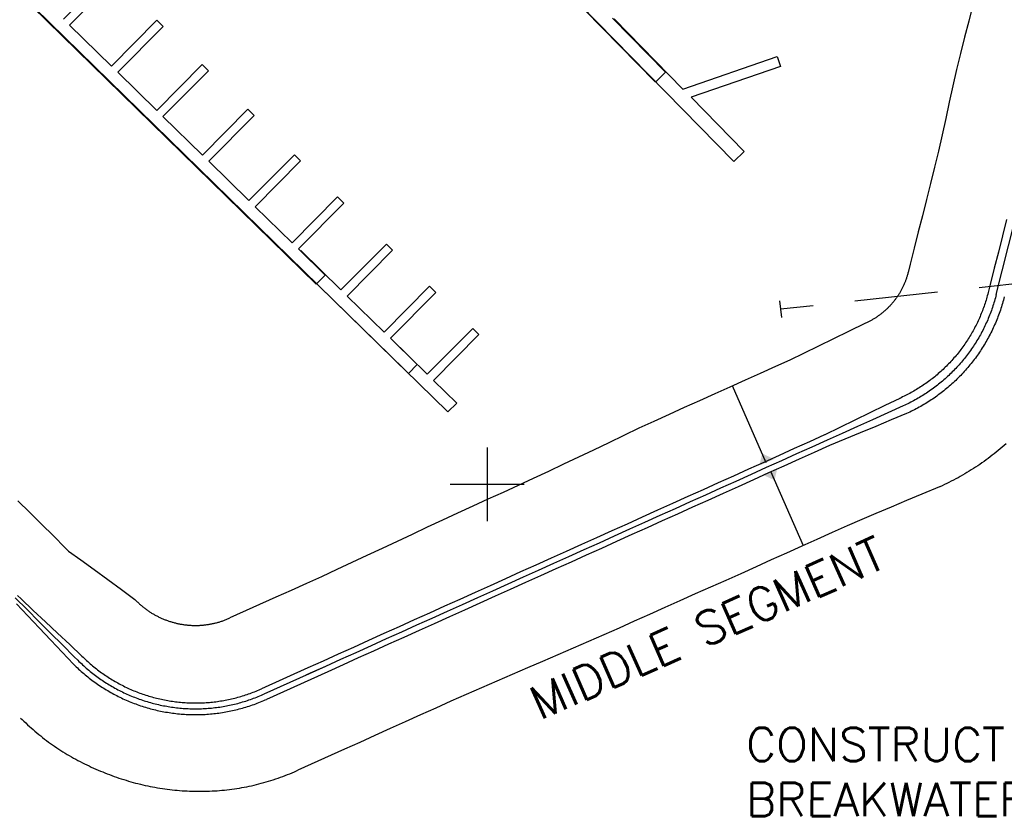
# Model space of a CAD drawing. Header units: feet. Extents: x 719681 to 728460, y 1405223 to 1418539.
# Tile 5 of 10: x 720720 to 721310, y 1415801 to 1416279. Entities that reach past the tile are written whole.
import ezdxf

# ---------------------------------------------------------------- set-up
doc = ezdxf.new("R2010")
doc.units = ezdxf.units.FT
doc.header["$LTSCALE"] = 100
doc.header["$MEASUREMENT"] = 0
doc.linetypes.add('DASHED', pattern=[0.75, 0.5, -0.25])
for name, color, linetype in [('BREAKWATER-ALT3B-MODIFIED', 3, 'CONTINUOUS'), ('FLOATS', 8, 'CONTINUOUS'), ('FLOATS-RAC', 20, 'CONTINUOUS'), ('GRID', 7, 'CONTINUOUS'), ('LIMITS', 3, 'DASHED')]:
    doc.layers.add(name, color=color, linetype=linetype)
doc.styles.add('L200', font='simplex', dxfattribs={"height": 50})

# ---------------------------------------------------------------- blocks, each defined once
blk = doc.blocks.new('TICK')
at = {"layer": 'GRID'}
for points in [[(0, 0.2215), (0, -0.2215)], [(-0.2215, 0), (0.2215, 0)]]:
    blk.add_lwpolyline(points, dxfattribs=at)

msp = doc.modelspace()

# ---------------------------------------------------------------- linework, layer by layer
at = {"layer": 'BREAKWATER-ALT3B-MODIFIED'}
msp.add_line((721305.35, 1416113.75), (721387.03, 1416438.75), dxfattribs=at)
at = {"layer": 'BREAKWATER-ALT3B-MODIFIED', "color": 1}
for p, q in [((721167.3, 1416012.96, 32), (721147.18, 1416058.99, 32)), ((721170.07, 1416007.9, 32), (721189.59, 1415963.25, 32))]:
    msp.add_line(p, q, dxfattribs=at)
at = {"layer": 'BREAKWATER-ALT3B-MODIFIED'}
for points in [[(721291.28, 1416287.53, -15), (721288.84, 1416277.83, -15), (721286.41, 1416268.13, -15), (721283.97, 1416258.43, -15), (721281.54, 1416248.73, -14.99), (721279.36, 1416238.97, -14.82), (721277.22, 1416229.19, -14.61), (721275.1, 1416219.42, -14.39), (721272.98, 1416209.64, -14.17), (721270.8, 1416199.88, -14), (721268.36, 1416190.18, -14), (721265.92, 1416180.48, -14), (721263.49, 1416170.78, -14), (721261.05, 1416161.08, -14), (721258.61, 1416151.38, -14), (721256.17, 1416141.69, -14), (721253.74, 1416131.99, -14), (721252.49, 1416127.03, -14)], [(721311.49, 1416158.72, 19), (721309.05, 1416149.02, 19), (721306.62, 1416139.32, 19), (721304.18, 1416129.62, 19), (721301.74, 1416119.92, 19), (721300.5, 1416114.97, 19)], [(721252.56, 1416127.3, -14), (721252.38, 1416126.59, -14), (721252.26, 1416126.15, -14), (721252.14, 1416125.71, -14), (721252.01, 1416125.28, -14), (721251.88, 1416124.84, -14), (721251.75, 1416124.41, -14), (721251.61, 1416123.97, -14), (721251.46, 1416123.54, -14), (721251.31, 1416123.11, -14), (721251.16, 1416122.68, -14), (721251.01, 1416122.26, -14), (721250.84, 1416121.83, -14), (721250.68, 1416121.41, -14), (721250.51, 1416120.98, -14), (721250.34, 1416120.56, -14), (721250.16, 1416120.14, -14), (721249.98, 1416119.73, -14), (721249.79, 1416119.31, -14), (721249.6, 1416118.9, -14), (721249.41, 1416118.49, -14), (721249.21, 1416118.08, -14), (721249.01, 1416117.67, -14), (721248.8, 1416117.26, -14), (721248.59, 1416116.86, -14), (721248.37, 1416116.46, -14), (721248.16, 1416116.06, -14), (721247.93, 1416115.66, -14), (721247.71, 1416115.27, -14), (721247.48, 1416114.88, -14), (721247.24, 1416114.49, -14), (721247, 1416114.1, -14), (721246.76, 1416113.71, -14), (721246.51, 1416113.33, -14), (721246.26, 1416112.95, -14), (721246.01, 1416112.57, -14), (721245.75, 1416112.2, -14), (721245.49, 1416111.83, -14), (721245.23, 1416111.46, -14), (721244.96, 1416111.09, -14), (721244.69, 1416110.72, -14), (721244.41, 1416110.36, -14), (721244.13, 1416110, -14), (721243.85, 1416109.65, -14), (721243.56, 1416109.29, -14), (721243.27, 1416108.94, -14), (721242.98, 1416108.6, -14), (721242.68, 1416108.25, -14), (721242.38, 1416107.91, -14), (721242.08, 1416107.57, -14), (721241.77, 1416107.23, -14), (721241.46, 1416106.9, -14), (721241.15, 1416106.57, -14), (721240.83, 1416106.25, -14), (721240.51, 1416105.92, -14), (721240.18, 1416105.6, -14), (721239.86, 1416105.29, -14), (721239.53, 1416104.97, -14), (721239.2, 1416104.66, -14), (721238.86, 1416104.36, -14), (721238.52, 1416104.05, -14), (721238.18, 1416103.75, -14), (721237.83, 1416103.46, -14), (721237.48, 1416103.16, -14), (721237.13, 1416102.87, -14), (721236.78, 1416102.59, -14), (721236.42, 1416102.31, -14), (721236.06, 1416102.03, -14), (721235.7, 1416101.75, -14), (721235.34, 1416101.48, -14), (721234.97, 1416101.21, -14), (721234.6, 1416100.95, -14), (721234.22, 1416100.69, -14), (721233.85, 1416100.43, -14), (721233.47, 1416100.18, -14), (721233.09, 1416099.93, -14), (721232.71, 1416099.68, -14), (721232.32, 1416099.44, -14), (721231.93, 1416099.2, -14), (721231.54, 1416098.97, -14), (721231.15, 1416098.74, -14), (721230.75, 1416098.52, -14), (721230.36, 1416098.29, -14), (721229.96, 1416098.08, -14), (721229.56, 1416097.86, -14), (721229.15, 1416097.65, -14), (721228.75, 1416097.45, -14), (721228.34, 1416097.24, -14), (721227.93, 1416097.05, -14), (721227.52, 1416096.85, -14), (721226.99, 1416096.61, -14), (721227.04, 1416096.63, -14)], [(721300.5, 1416114.99, 19), (721300.26, 1416114.05, 19), (721300.01, 1416113.13, 19), (721299.76, 1416112.21, 19), (721299.5, 1416111.3, 19), (721299.22, 1416110.39, 19), (721298.94, 1416109.48, 19), (721298.65, 1416108.58, 19), (721298.35, 1416107.68, 19), (721298.04, 1416106.78, 19), (721297.72, 1416105.88, 19), (721297.4, 1416104.99, 19), (721297.06, 1416104.1, 19), (721296.72, 1416103.22, 19), (721296.36, 1416102.34, 19), (721296, 1416101.46, 19), (721295.63, 1416100.58, 19), (721295.25, 1416099.71, 19), (721294.86, 1416098.85, 19), (721294.47, 1416097.98, 19), (721294.06, 1416097.12, 19), (721293.65, 1416096.27, 19), (721293.22, 1416095.42, 19), (721292.79, 1416094.57, 19), (721292.35, 1416093.73, 19), (721291.9, 1416092.89, 19), (721291.45, 1416092.06, 19), (721290.98, 1416091.23, 19), (721290.51, 1416090.41, 19), (721290.03, 1416089.59, 19), (721289.54, 1416088.77, 19), (721289.04, 1416087.96, 19), (721288.54, 1416087.16, 19), (721288.02, 1416086.36, 19), (721287.5, 1416085.57, 19), (721286.97, 1416084.78, 19), (721286.43, 1416083.99, 19), (721285.89, 1416083.22, 19), (721285.33, 1416082.44, 19), (721284.77, 1416081.68, 19), (721284.21, 1416080.92, 19), (721283.63, 1416080.16, 19), (721283.05, 1416079.41, 19), (721282.46, 1416078.67, 19), (721281.86, 1416077.93, 19), (721281.25, 1416077.2, 19), (721280.64, 1416076.47, 19), (721280.02, 1416075.75, 19), (721279.39, 1416075.04, 19), (721278.76, 1416074.33, 19), (721278.12, 1416073.63, 19), (721277.47, 1416072.94, 19), (721276.81, 1416072.25, 19), (721276.15, 1416071.57, 19), (721275.48, 1416070.89, 19), (721274.81, 1416070.22, 19), (721274.12, 1416069.56, 19), (721273.43, 1416068.91, 19), (721272.74, 1416068.26, 19), (721272.04, 1416067.62, 19), (721271.33, 1416066.99, 19), (721270.61, 1416066.36, 19), (721269.89, 1416065.74, 19), (721269.17, 1416065.13, 19), (721268.43, 1416064.53, 19), (721267.69, 1416063.93, 19), (721266.95, 1416063.34, 19), (721266.2, 1416062.76, 19), (721265.44, 1416062.18, 19), (721264.68, 1416061.62, 19), (721263.91, 1416061.06, 19), (721263.14, 1416060.51, 19), (721262.36, 1416059.96, 19), (721261.58, 1416059.43, 19), (721260.79, 1416058.9, 19), (721259.99, 1416058.38, 19), (721259.19, 1416057.87, 19), (721258.39, 1416057.36, 19), (721257.58, 1416056.86, 19), (721256.76, 1416056.38, 19), (721255.94, 1416055.9, 19), (721255.12, 1416055.43, 19), (721254.29, 1416054.96, 19), (721253.45, 1416054.51, 19), (721252.61, 1416054.06, 19), (721251.77, 1416053.62, 19), (721250.92, 1416053.19, 19), (721250.07, 1416052.77, 19), (721249.22, 1416052.36, 19), (721248.36, 1416051.95, 19), (721247.48, 1416051.55, 19), (721247.4, 1416051.52, 19)], [(721305.35, 1416113.75, 0), (721305.1, 1416112.78, 0), (721304.84, 1416111.81, 0), (721304.57, 1416110.85, 0), (721304.29, 1416109.89, 0), (721304.01, 1416108.93, 0), (721303.71, 1416107.98, 0), (721303.4, 1416107.02, 0), (721303.09, 1416106.08, 0), (721302.76, 1416105.13, 0), (721302.43, 1416104.19, 0), (721302.08, 1416103.25, 0), (721301.73, 1416102.31, 0), (721301.37, 1416101.38, 0), (721301, 1416100.45, 0), (721300.61, 1416099.53, 0), (721300.22, 1416098.61, 0), (721299.82, 1416097.69, 0), (721299.41, 1416096.78, 0), (721299, 1416095.87, 0), (721298.57, 1416094.97, 0), (721298.13, 1416094.07, 0), (721297.69, 1416093.17, 0), (721297.23, 1416092.28, 0), (721296.77, 1416091.39, 0), (721296.3, 1416090.51, 0), (721295.82, 1416089.63, 0), (721295.33, 1416088.76, 0), (721294.83, 1416087.9, 0), (721294.33, 1416087.03, 0), (721293.81, 1416086.18, 0), (721293.29, 1416085.32, 0), (721292.75, 1416084.48, 0), (721292.21, 1416083.64, 0), (721291.66, 1416082.8, 0), (721291.11, 1416081.97, 0), (721290.54, 1416081.15, 0), (721289.97, 1416080.33, 0), (721289.39, 1416079.51, 0), (721288.8, 1416078.71, 0), (721288.2, 1416077.9, 0), (721287.59, 1416077.11, 0), (721286.98, 1416076.32, 0), (721286.36, 1416075.54, 0), (721285.73, 1416074.76, 0), (721285.09, 1416073.99, 0), (721284.44, 1416073.23, 0), (721283.79, 1416072.47, 0), (721283.13, 1416071.72, 0), (721282.46, 1416070.97, 0), (721281.79, 1416070.24, 0), (721281.1, 1416069.5, 0), (721280.41, 1416068.78, 0), (721279.72, 1416068.06, 0), (721279.01, 1416067.35, 0), (721278.3, 1416066.65, 0), (721277.58, 1416065.95, 0), (721276.86, 1416065.27, 0), (721276.13, 1416064.58, 0), (721275.39, 1416063.91, 0), (721274.64, 1416063.24, 0), (721273.89, 1416062.59, 0), (721273.13, 1416061.93, 0), (721272.37, 1416061.29, 0), (721271.6, 1416060.65, 0), (721270.82, 1416060.03, 0), (721270.03, 1416059.4, 0), (721269.24, 1416058.79, 0), (721268.45, 1416058.19, 0), (721267.64, 1416057.59, 0), (721266.84, 1416057, 0), (721266.02, 1416056.42, 0), (721265.2, 1416055.85, 0), (721264.38, 1416055.28, 0), (721263.55, 1416054.73, 0), (721262.71, 1416054.18, 0), (721261.87, 1416053.64, 0), (721261.02, 1416053.11, 0), (721260.17, 1416052.59, 0), (721259.31, 1416052.07, 0), (721258.45, 1416051.57, 0), (721257.58, 1416051.07, 0), (721256.7, 1416050.58, 0), (721255.83, 1416050.11, 0), (721254.94, 1416049.64, 0), (721254.06, 1416049.17, 0), (721253.17, 1416048.72, 0), (721252.27, 1416048.28, 0), (721251.37, 1416047.84, 0), (721250.46, 1416047.42, 0), (721249.55, 1416047, 0), (721249.46, 1416046.96, 0)], [(721310.19, 1416112.5, 19), (721309.93, 1416111.51, 19), (721309.66, 1416110.5, 19), (721309.38, 1416109.49, 19), (721309.09, 1416108.48, 19), (721308.79, 1416107.47, 19), (721308.48, 1416106.47, 19), (721308.16, 1416105.47, 19), (721307.82, 1416104.47, 19), (721307.48, 1416103.48, 19), (721307.13, 1416102.49, 19), (721306.77, 1416101.5, 19), (721306.4, 1416100.52, 19), (721306.02, 1416099.54, 19), (721305.63, 1416098.57, 19), (721305.23, 1416097.6, 19), (721304.82, 1416096.63, 19), (721304.4, 1416095.67, 19), (721303.97, 1416094.71, 19), (721303.53, 1416093.76, 19), (721303.08, 1416092.81, 19), (721302.62, 1416091.86, 19), (721302.16, 1416090.92, 19), (721301.68, 1416089.99, 19), (721301.19, 1416089.06, 19), (721300.7, 1416088.13, 19), (721300.19, 1416087.21, 19), (721299.68, 1416086.29, 19), (721299.16, 1416085.38, 19), (721298.62, 1416084.48, 19), (721298.08, 1416083.58, 19), (721297.53, 1416082.68, 19), (721296.97, 1416081.8, 19), (721296.41, 1416080.91, 19), (721295.83, 1416080.03, 19), (721295.24, 1416079.16, 19), (721294.65, 1416078.3, 19), (721294.05, 1416077.44, 19), (721293.44, 1416076.58, 19), (721292.82, 1416075.74, 19), (721292.19, 1416074.89, 19), (721291.55, 1416074.06, 19), (721290.91, 1416073.23, 19), (721290.26, 1416072.41, 19), (721289.59, 1416071.59, 19), (721288.92, 1416070.78, 19), (721288.25, 1416069.98, 19), (721287.56, 1416069.19, 19), (721286.87, 1416068.4, 19), (721286.17, 1416067.62, 19), (721285.46, 1416066.84, 19), (721284.74, 1416066.07, 19), (721284.02, 1416065.31, 19), (721283.29, 1416064.56, 19), (721282.55, 1416063.81, 19), (721281.8, 1416063.08, 19), (721281.05, 1416062.35, 19), (721280.28, 1416061.62, 19), (721279.52, 1416060.91, 19), (721278.74, 1416060.2, 19), (721277.96, 1416059.5, 19), (721277.17, 1416058.81, 19), (721276.37, 1416058.12, 19), (721275.57, 1416057.45, 19), (721274.76, 1416056.78, 19), (721273.94, 1416056.12, 19), (721273.12, 1416055.47, 19), (721272.29, 1416054.83, 19), (721271.45, 1416054.19, 19), (721270.61, 1416053.56, 19), (721269.76, 1416052.95, 19), (721268.91, 1416052.34, 19), (721268.04, 1416051.73, 19), (721267.18, 1416051.14, 19), (721266.3, 1416050.56, 19), (721265.43, 1416049.98, 19), (721264.54, 1416049.42, 19), (721263.65, 1416048.86, 19), (721262.76, 1416048.31, 19), (721261.86, 1416047.77, 19), (721260.95, 1416047.24, 19), (721260.04, 1416046.72, 19), (721259.12, 1416046.21, 19), (721258.2, 1416045.7, 19), (721257.27, 1416045.21, 19), (721256.34, 1416044.73, 19), (721255.41, 1416044.25, 19), (721254.46, 1416043.79, 19), (721253.52, 1416043.33, 19), (721252.57, 1416042.88, 19), (721251.62, 1416042.45, 19), (721251.52, 1416042.4, 19)], [(721227.04, 1416096.63, -14), (721216.81, 1416091.67, -14), (721207.82, 1416087.29, -14), (721198.83, 1416082.9, -14), (721189.84, 1416078.52, -14), (721181.5, 1416074.46, -14)], [(721181.5, 1416074.46, -14), (721172.98, 1416070.62, -14), (721163.86, 1416066.51, -14), (721154.75, 1416062.4, -14), (721145.63, 1416058.29, -14), (721136.51, 1416054.18, -14), (721127.4, 1416050.07, -14), (721118.28, 1416045.96, -14), (721109.17, 1416041.85, -14), (721100.05, 1416037.74, -14), (721090.95, 1416033.58, -13.97), (721081.95, 1416029.22, -13.78), (721072.95, 1416024.86, -13.6), (721063.91, 1416020.56, -13.46), (721054.86, 1416016.32, -13.37), (721045.83, 1416012.02, -13.23), (721036.8, 1416007.72, -13.09), (721027.73, 1416003.49, -13), (721018.62, 1415999.37, -12.99), (721009.55, 1415995.17, -12.93), (721000.47, 1415990.98, -12.87), (720991.39, 1415986.78, -12.8), (720982.31, 1415982.59, -12.74), (720973.24, 1415978.39, -12.68), (720964.16, 1415974.18, -12.61), (720955.1, 1415969.96, -12.53), (720946.04, 1415965.73, -12.43), (720936.98, 1415961.49, -12.34), (720927.92, 1415957.26, -12.25), (720918.86, 1415953.02, -12.16), (720909.8, 1415948.79, -12.07), (720900.72, 1415944.58, -12), (720891.6, 1415940.47, -12), (720882.49, 1415936.36, -12), (720873.37, 1415932.26, -12), (720845.81, 1415919.83, -12)], [(721247.48, 1416051.55, 19), (721238.5, 1416047.17, 19), (721229.51, 1416042.79, 19), (721220.52, 1416038.41, 19), (721211.53, 1416034.03, 19), (721202.54, 1416029.65, 19), (721202.52, 1416029.64, 19)], [(721249.46, 1416046.96, 19), (721240.34, 1416042.85, 19), (721231.23, 1416038.74, 19), (721222.11, 1416034.63, 19), (721213, 1416030.52, 19), (721203.88, 1416026.41, 19), (721194.76, 1416022.3, 19), (721185.65, 1416018.19, 19), (721176.53, 1416014.08, 19), (721167.41, 1416009.97, 19), (721158.3, 1416005.86, 19), (721149.18, 1416001.75, 19), (721140.06, 1415997.64, 19), (721130.95, 1415993.53, 19), (721121.83, 1415989.42, 19), (721112.72, 1415985.31, 19), (721103.6, 1415981.2, 19), (721094.48, 1415977.09, 19), (721085.37, 1415972.98, 19), (721076.25, 1415968.87, 19), (721067.13, 1415964.76, 19), (721058.02, 1415960.65, 19), (721048.9, 1415956.54, 19), (721039.78, 1415952.43, 19), (721030.67, 1415948.32, 19), (721021.55, 1415944.21, 19), (721012.43, 1415940.1, 19), (721003.32, 1415935.99, 19), (720994.2, 1415931.88, 19), (720985.09, 1415927.77, 19), (720975.97, 1415923.66, 19), (720966.85, 1415919.55, 19), (720957.74, 1415915.44, 19), (720948.62, 1415911.33, 19), (720939.5, 1415907.22, 19), (720930.39, 1415903.11, 19), (720921.27, 1415899, 19), (720912.15, 1415894.89, 19), (720903.04, 1415890.78, 19), (720866.21, 1415874.18, 19), (720866.21, 1415874.18, 19)], [(721249.46, 1416046.96, 15), (721240.34, 1416042.85, 15), (721231.23, 1416038.74, 15), (721222.11, 1416034.63, 15), (721213, 1416030.52, 15), (721203.88, 1416026.41, 15), (721194.76, 1416022.3, 15), (721185.65, 1416018.19, 15), (721176.53, 1416014.08, 15), (721167.41, 1416009.97, 15), (721158.3, 1416005.86, 15), (721149.18, 1416001.75, 15), (721140.06, 1415997.64, 15), (721130.95, 1415993.53, 15), (721121.83, 1415989.42, 15), (721112.72, 1415985.31, 15), (721103.6, 1415981.2, 15), (721094.48, 1415977.09, 15), (721085.37, 1415972.98, 15), (721076.25, 1415968.87, 15), (721067.13, 1415964.76, 15), (721058.02, 1415960.65, 15), (721048.9, 1415956.54, 15), (721039.78, 1415952.43, 15), (721030.67, 1415948.32, 15), (721021.55, 1415944.21, 15), (721012.43, 1415940.1, 15), (721003.32, 1415935.99, 15), (720994.2, 1415931.88, 15), (720985.09, 1415927.77, 15), (720975.97, 1415923.66, 15), (720966.85, 1415919.55, 15), (720957.74, 1415915.44, 15), (720948.62, 1415911.33, 15), (720939.5, 1415907.22, 15), (720930.39, 1415903.11, 15), (720921.27, 1415899, 15), (720912.15, 1415894.89, 15), (720903.04, 1415890.78, 15), (720893.92, 1415886.67, 15), (720891.27, 1415885.48, 15)], [(721251.52, 1416042.4, 19), (721242.28, 1416038.57, 19), (721233.05, 1416034.73, 19), (721223.81, 1416030.9, 19), (721214.58, 1416027.06, 19), (721205.34, 1416023.23, 19), (721205.32, 1416023.22, 19)], [(721202.52, 1416029.64, 19), (721202.44, 1416029.6, 19), (721193.32, 1416025.49, 19), (721184.21, 1416021.38, 19), (721175.09, 1416017.27, 19), (721165.98, 1416013.16, 19), (721156.86, 1416009.05, 19), (721147.74, 1416004.94, 19), (721138.63, 1416000.83, 19), (721129.51, 1415996.72, 19), (721120.39, 1415992.61, 19), (721111.28, 1415988.5, 19), (721102.16, 1415984.39, 19), (721093.04, 1415980.28, 19), (721083.93, 1415976.17, 19), (721074.81, 1415972.06, 19), (721065.69, 1415967.95, 19), (721056.58, 1415963.84, 19), (721047.46, 1415959.73, 19), (721038.35, 1415955.62, 19), (721029.23, 1415951.51, 19), (721020.11, 1415947.4, 19), (721011, 1415943.29, 19), (721001.88, 1415939.18, 19), (720992.76, 1415935.07, 19), (720983.65, 1415930.96, 19), (720974.53, 1415926.85, 19), (720965.41, 1415922.74, 19), (720956.3, 1415918.63, 19), (720947.18, 1415914.52, 19), (720938.07, 1415910.41, 19), (720928.95, 1415906.3, 19), (720919.83, 1415902.19, 19), (720910.72, 1415898.08, 19), (720901.6, 1415893.97, 19), (720892.48, 1415889.86, 19), (720864.77, 1415877.37, 19)], [(721205.4, 1416023.25, 19), (721205.32, 1416023.22, 19), (721196.2, 1416019.11, 19), (721187.08, 1416015, 19), (721177.97, 1416010.89, 19), (721168.85, 1416006.78, 19), (721159.74, 1416002.67, 19), (721150.62, 1415998.56, 19), (721141.5, 1415994.45, 19), (721132.39, 1415990.34, 19), (721123.27, 1415986.23, 19), (721114.15, 1415982.12, 19), (721105.04, 1415978.01, 19), (721095.92, 1415973.9, 19), (721086.8, 1415969.79, 19), (721077.69, 1415965.68, 19), (721068.57, 1415961.57, 19), (721059.46, 1415957.46, 19), (721050.34, 1415953.35, 19), (721041.22, 1415949.24, 19), (721032.11, 1415945.13, 19), (721022.99, 1415941.02, 19), (721013.87, 1415936.91, 19), (721004.76, 1415932.8, 19), (720995.64, 1415928.69, 19), (720986.52, 1415924.58, 19), (720977.41, 1415920.47, 19), (720968.29, 1415916.36, 19), (720959.17, 1415912.25, 19), (720950.06, 1415908.14, 19), (720940.94, 1415904.03, 19), (720931.83, 1415899.92, 19), (720922.71, 1415895.81, 19), (720913.59, 1415891.7, 19), (720904.48, 1415887.59, 19), (720867.63, 1415870.98, 19), (720867.65, 1415870.99, 19)], [(721311.21, 1416024.25, -13.29), (721310.07, 1416023.22, -13.3), (721308.92, 1416022.21, -13.3), (721307.75, 1416021.21, -13.3), (721306.57, 1416020.23, -13.29), (721305.38, 1416019.27, -13.28), (721304.18, 1416018.31, -13.27), (721302.97, 1416017.37, -13.27), (721301.75, 1416016.44, -13.26), (721300.52, 1416015.52, -13.25), (721299.28, 1416014.61, -13.25), (721298.04, 1416013.71, -13.24), (721296.79, 1416012.83, -13.24), (721295.52, 1416011.96, -13.23), (721294.25, 1416011.1, -13.22), (721292.97, 1416010.26, -13.22), (721291.69, 1416009.42, -13.21), (721290.39, 1416008.6, -13.21), (721289.09, 1416007.79, -13.2), (721287.78, 1416007, -13.2), (721286.46, 1416006.22, -13.19), (721285.13, 1416005.45, -13.19), (721283.8, 1416004.69, -13.18), (721282.46, 1416003.95, -13.18), (721281.11, 1416003.22, -13.18), (721279.75, 1416002.51, -13.17), (721278.39, 1416001.81, -13.17), (721277.02, 1416001.12, -13.17), (721275.65, 1416000.44, -13.16), (721274.26, 1415999.78, -13.16), (721272.88, 1415999.13, -13.16), (721271.59, 1415998.55, -13.15), (721271.36, 1415998.44, -13.15)], [(721271.36, 1415998.44, -13.15), (721260.77, 1415994.05, -13.14), (721251.55, 1415990.18, -13.16), (721242.32, 1415986.32, -13.18), (721233.1, 1415982.45, -13.2), (721224.67, 1415978.96, -13.2)], [(720718.59, 1415990.13, -11.92), (720725.68, 1415983.08, -11.94), (720732.78, 1415976.03, -11.95), (720739.87, 1415968.99, -11.96), (720746.97, 1415961.94, -11.97), (720749.06, 1415959.87, -11.97)], [(721224.67, 1415978.96, -13.2), (721216.03, 1415975.13, -13.16), (721206.89, 1415971.06, -13.13), (721197.77, 1415966.96, -13.12), (721188.67, 1415962.83, -13.14), (721179.55, 1415958.71, -13.14), (721170.44, 1415954.6, -13.15), (721161.33, 1415950.48, -13.15), (721152.23, 1415946.33, -13.19), (721143.11, 1415942.21, -13.19), (721133.92, 1415938.28, -13.06), (721124.76, 1415934.25, -13), (721115.65, 1415930.14, -13), (721106.53, 1415926.03, -13), (721097.42, 1415921.92, -13), (721088.3, 1415917.81, -13), (721079.18, 1415913.71, -13), (721070.01, 1415909.73, -12.9), (721060.83, 1415905.74, -12.81), (721051.66, 1415901.76, -12.72), (721042.48, 1415897.78, -12.62), (721033.31, 1415893.8, -12.53), (721024.14, 1415889.81, -12.44), (721014.96, 1415885.83, -12.34), (721005.79, 1415881.85, -12.25), (720996.61, 1415877.87, -12.15), (720987.44, 1415873.88, -12.07), (720978.29, 1415869.86, -12), (720969.17, 1415865.75, -12), (720960.05, 1415861.64, -12), (720950.94, 1415857.53, -12), (720941.82, 1415853.42, -12), (720932.7, 1415849.31, -12), (720923.59, 1415845.2, -12), (720914.47, 1415841.09, -12), (720886.59, 1415828.52, -12)], [(720749.06, 1415959.87, -11.97), (720756.32, 1415954.77, -11.99), (720764.44, 1415948.81, -12), (720772.56, 1415942.84, -12), (720780.67, 1415936.88, -12), (720788.78, 1415930.91, -12), (720789.63, 1415930.09, -12)], [(720718.42, 1415933.28, 15), (720720.51, 1415931.21, 15)], [(720717.01, 1415931.87, 0), (720724.09, 1415924.81, 0), (720731.18, 1415917.75, 0), (720738.26, 1415910.69, 0), (720745.35, 1415903.64, 0), (720752.43, 1415896.58, 0), (720754.52, 1415894.5, 0)], [(720717.7, 1415928.36, 15), (720724.57, 1415921.09, 15.8), (720731.44, 1415913.83, 16.6), (720738.31, 1415906.56, 17.4), (720745.18, 1415899.29, 18.2), (720752.05, 1415892.03, 19), (720752.07, 1415892, 19)], [(720720.51, 1415931.21, 15), (720727.8, 1415924.37, 15.8), (720735.09, 1415917.52, 16.6), (720742.39, 1415910.68, 17.4), (720749.68, 1415903.84, 18.2), (720756.97, 1415897, 19), (720756.98, 1415896.99, 19)], [(720789.63, 1415930.09, -12), (720790.16, 1415929.56, -11.99), (720790.52, 1415929.21, -11.99), (720790.88, 1415928.87, -11.99), (720791.25, 1415928.53, -11.99), (720791.62, 1415928.19, -11.99), (720791.99, 1415927.85, -11.99), (720792.37, 1415927.52, -11.99), (720792.75, 1415927.2, -11.99), (720793.13, 1415926.88, -11.99), (720793.51, 1415926.56, -11.99), (720793.9, 1415926.24, -11.99), (720794.3, 1415925.93, -11.99), (720794.69, 1415925.63, -11.99), (720795.09, 1415925.32, -11.99), (720795.49, 1415925.03, -11.99), (720795.9, 1415924.73, -11.99), (720796.3, 1415924.44, -11.99), (720796.71, 1415924.15, -11.99), (720797.13, 1415923.87, -11.99), (720797.54, 1415923.59, -11.99), (720797.96, 1415923.32, -11.99), (720798.38, 1415923.05, -11.99), (720798.81, 1415922.79, -11.99), (720799.23, 1415922.53, -11.99), (720799.66, 1415922.27, -11.99), (720800.1, 1415922.02, -11.99), (720800.53, 1415921.77, -11.99), (720800.97, 1415921.53, -11.99), (720801.41, 1415921.29, -11.99), (720801.85, 1415921.05, -11.99), (720802.29, 1415920.82, -11.99), (720802.74, 1415920.6, -11.99), (720803.19, 1415920.38, -11.99), (720803.64, 1415920.16, -11.99), (720804.09, 1415919.95, -11.99), (720804.55, 1415919.74, -11.99), (720805.01, 1415919.54, -11.99), (720805.46, 1415919.34, -11.99), (720805.93, 1415919.15, -11.99), (720806.39, 1415918.96, -11.99), (720806.85, 1415918.78, -11.99), (720807.32, 1415918.6, -12), (720807.79, 1415918.43, -12), (720808.26, 1415918.26, -12), (720808.73, 1415918.09, -12), (720809.21, 1415917.93, -12), (720809.68, 1415917.78, -12), (720810.16, 1415917.62, -12), (720810.64, 1415917.48, -12), (720811.12, 1415917.34, -12), (720811.6, 1415917.2, -12), (720812.08, 1415917.07, -12), (720812.56, 1415916.94, -12), (720813.05, 1415916.81, -12), (720813.53, 1415916.7, -12), (720814.02, 1415916.58, -12), (720814.51, 1415916.47, -12), (720815, 1415916.37, -12), (720815.49, 1415916.27, -12), (720815.98, 1415916.18, -12), (720816.47, 1415916.09, -12), (720816.96, 1415916.01, -12), (720817.46, 1415915.93, -12), (720817.95, 1415915.85, -12), (720818.45, 1415915.78, -12), (720818.94, 1415915.72, -12), (720819.44, 1415915.66, -12), (720819.94, 1415915.61, -12), (720820.43, 1415915.56, -12), (720820.93, 1415915.51, -12), (720821.43, 1415915.47, -12), (720821.93, 1415915.44, -12), (720822.43, 1415915.41, -12), (720822.93, 1415915.39, -12), (720823.43, 1415915.37, -12), (720823.93, 1415915.35, -12), (720824.43, 1415915.34, -12), (720824.93, 1415915.34, -12), (720825.43, 1415915.34, -12), (720825.93, 1415915.35, -12), (720826.43, 1415915.36, -12), (720826.93, 1415915.37, -12), (720827.43, 1415915.39, -12), (720827.92, 1415915.42, -12), (720828.42, 1415915.45, -12), (720828.92, 1415915.49, -12), (720829.42, 1415915.53, -12), (720829.92, 1415915.57, -12), (720830.42, 1415915.62, -12), (720830.91, 1415915.68, -12), (720831.41, 1415915.74, -12), (720831.9, 1415915.8, -12), (720832.4, 1415915.88, -12), (720832.89, 1415915.95, -12), (720833.39, 1415916.03, -12), (720833.88, 1415916.12, -12), (720834.37, 1415916.21, -12), (720834.86, 1415916.3, -12), (720835.35, 1415916.4, -12), (720835.84, 1415916.51, -12), (720836.33, 1415916.62, -12), (720836.82, 1415916.73, -12), (720837.3, 1415916.85, -12), (720837.79, 1415916.98, -12), (720838.27, 1415917.1, -12), (720838.75, 1415917.24, -12), (720839.23, 1415917.38, -12), (720839.71, 1415917.52, -12), (720840.19, 1415917.67, -12), (720840.66, 1415917.82, -12), (720841.14, 1415917.98, -12), (720841.61, 1415918.14, -12), (720842.08, 1415918.31, -12), (720842.55, 1415918.48, -12), (720843.02, 1415918.66, -12), (720843.48, 1415918.84, -12), (720843.95, 1415919.03, -12), (720844.41, 1415919.22, -12), (720844.87, 1415919.41, -12), (720845.36, 1415919.63, -12), (720845.81, 1415919.83, -12)], [(720756.98, 1415896.99, 19), (720757.68, 1415896.3, 19), (720758.38, 1415895.63, 19), (720759.08, 1415894.96, 19), (720759.78, 1415894.31, 19), (720760.5, 1415893.66, 19), (720761.22, 1415893.01, 19), (720761.94, 1415892.38, 19), (720762.68, 1415891.75, 19), (720763.42, 1415891.13, 19), (720764.16, 1415890.52, 19), (720764.91, 1415889.91, 19), (720765.67, 1415889.31, 19), (720766.43, 1415888.72, 19), (720767.2, 1415888.14, 19), (720767.98, 1415887.56, 19), (720768.76, 1415887, 19), (720769.54, 1415886.44, 19), (720770.33, 1415885.89, 19), (720771.13, 1415885.34, 19), (720771.93, 1415884.81, 19), (720772.74, 1415884.28, 19), (720773.56, 1415883.76, 19), (720774.37, 1415883.25, 19), (720775.2, 1415882.75, 19), (720776.03, 1415882.25, 19), (720776.86, 1415881.76, 19), (720777.7, 1415881.29, 19), (720778.54, 1415880.82, 19), (720779.39, 1415880.35, 19), (720780.24, 1415879.9, 19), (720781.1, 1415879.46, 19), (720781.96, 1415879.02, 19), (720782.82, 1415878.59, 19), (720783.69, 1415878.18, 19), (720784.57, 1415877.77, 19), (720785.44, 1415877.36, 19), (720786.33, 1415876.97, 19), (720787.21, 1415876.59, 19), (720788.1, 1415876.21, 19), (720788.99, 1415875.85, 19), (720789.89, 1415875.49, 19), (720790.79, 1415875.15, 19), (720791.69, 1415874.81, 19), (720792.6, 1415874.48, 19), (720793.51, 1415874.16, 19), (720794.42, 1415873.85, 19), (720795.34, 1415873.54, 19), (720796.26, 1415873.25, 19), (720797.18, 1415872.97, 19), (720798.11, 1415872.69, 19), (720799.04, 1415872.43, 19), (720799.97, 1415872.17, 19), (720800.9, 1415871.92, 19), (720801.83, 1415871.69, 19), (720802.77, 1415871.46, 19), (720803.71, 1415871.24, 19), (720804.65, 1415871.03, 19), (720805.6, 1415870.83, 19), (720806.54, 1415870.64, 19), (720807.49, 1415870.46, 19), (720808.44, 1415870.29, 19), (720809.39, 1415870.13, 19), (720810.35, 1415869.97, 19), (720811.3, 1415869.83, 19), (720812.26, 1415869.7, 19), (720813.21, 1415869.57, 19), (720814.17, 1415869.46, 19), (720815.13, 1415869.36, 19), (720816.09, 1415869.26, 19), (720817.05, 1415869.18, 19), (720818.01, 1415869.1, 19), (720818.98, 1415869.03, 19), (720819.94, 1415868.98, 19), (720820.9, 1415868.93, 19), (720821.87, 1415868.89, 19), (720822.83, 1415868.87, 19), (720823.8, 1415868.85, 19), (720824.76, 1415868.84, 19), (720825.73, 1415868.84, 19), (720826.69, 1415868.85, 19), (720827.66, 1415868.87, 19), (720828.62, 1415868.9, 19), (720829.59, 1415868.94, 19), (720830.55, 1415868.99, 19), (720831.51, 1415869.05, 19), (720832.48, 1415869.12, 19), (720833.44, 1415869.2, 19), (720834.4, 1415869.29, 19), (720835.36, 1415869.39, 19), (720836.32, 1415869.49, 19), (720837.28, 1415869.61, 19), (720838.23, 1415869.74, 19), (720839.19, 1415869.87, 19), (720840.14, 1415870.02, 19), (720841.09, 1415870.17, 19), (720842.04, 1415870.34, 19), (720842.99, 1415870.51, 19), (720843.94, 1415870.7, 19), (720844.89, 1415870.89, 19), (720845.83, 1415871.09, 19), (720846.77, 1415871.3, 19), (720847.71, 1415871.53, 19), (720848.65, 1415871.76, 19), (720849.58, 1415872, 19), (720850.51, 1415872.25, 19), (720851.44, 1415872.5, 19), (720852.37, 1415872.77, 19), (720853.3, 1415873.05, 19), (720854.22, 1415873.34, 19), (720855.14, 1415873.63, 19), (720856.05, 1415873.94, 19), (720856.96, 1415874.25, 19), (720857.87, 1415874.57, 19), (720858.78, 1415874.91, 19), (720859.68, 1415875.25, 19), (720860.58, 1415875.6, 19), (720861.48, 1415875.96, 19), (720862.37, 1415876.33, 19), (720863.26, 1415876.7, 19), (720864.14, 1415877.09, 19), (720864.77, 1415877.37, 19)], [(720752.07, 1415892, 19), (720752.79, 1415891.29, 19), (720753.54, 1415890.57, 19), (720754.29, 1415889.86, 19), (720755.05, 1415889.15, 19), (720755.81, 1415888.46, 19), (720756.58, 1415887.77, 19), (720757.36, 1415887.09, 19), (720758.15, 1415886.41, 19), (720758.94, 1415885.75, 19), (720759.74, 1415885.09, 19), (720760.55, 1415884.44, 19), (720761.36, 1415883.8, 19), (720762.18, 1415883.16, 19), (720763, 1415882.54, 19), (720763.83, 1415881.92, 19), (720764.67, 1415881.31, 19), (720765.51, 1415880.71, 19), (720766.36, 1415880.12, 19), (720767.22, 1415879.54, 19), (720768.08, 1415878.96, 19), (720768.94, 1415878.4, 19), (720769.82, 1415877.84, 19), (720770.69, 1415877.29, 19), (720771.58, 1415876.75, 19), (720772.47, 1415876.22, 19), (720773.36, 1415875.7, 19), (720774.26, 1415875.19, 19), (720775.16, 1415874.68, 19), (720776.07, 1415874.19, 19), (720776.99, 1415873.7, 19), (720777.9, 1415873.23, 19), (720778.83, 1415872.76, 19), (720779.76, 1415872.3, 19), (720780.69, 1415871.85, 19), (720781.63, 1415871.41, 19), (720782.57, 1415870.98, 19), (720783.51, 1415870.56, 19), (720784.46, 1415870.15, 19), (720785.42, 1415869.75, 19), (720786.37, 1415869.36, 19), (720787.34, 1415868.98, 19), (720788.3, 1415868.6, 19), (720789.27, 1415868.24, 19), (720790.24, 1415867.89, 19), (720791.22, 1415867.54, 19), (720792.2, 1415867.21, 19), (720793.18, 1415866.88, 19), (720794.17, 1415866.57, 19), (720795.16, 1415866.27, 19), (720796.15, 1415865.97, 19), (720797.15, 1415865.69, 19), (720798.14, 1415865.41, 19), (720799.14, 1415865.15, 19), (720800.15, 1415864.89, 19), (720801.15, 1415864.65, 19), (720802.16, 1415864.41, 19), (720803.17, 1415864.19, 19), (720804.18, 1415863.98, 19), (720805.2, 1415863.77, 19), (720806.22, 1415863.58, 19), (720807.23, 1415863.39, 19), (720808.25, 1415863.22, 19), (720809.28, 1415863.06, 19), (720810.3, 1415862.9, 19), (720811.32, 1415862.76, 19), (720812.35, 1415862.63, 19), (720813.38, 1415862.51, 19), (720814.41, 1415862.39, 19), (720815.44, 1415862.29, 19), (720816.47, 1415862.2, 19), (720817.5, 1415862.12, 19), (720818.53, 1415862.05, 19), (720819.57, 1415861.99, 19), (720820.6, 1415861.94, 19), (720821.63, 1415861.9, 19), (720822.67, 1415861.87, 19), (720823.7, 1415861.85, 19), (720824.74, 1415861.84, 19), (720825.77, 1415861.84, 19), (720826.81, 1415861.85, 19), (720827.84, 1415861.88, 19), (720828.88, 1415861.91, 19), (720829.91, 1415861.95, 19), (720830.95, 1415862, 19), (720831.98, 1415862.07, 19), (720833.01, 1415862.14, 19), (720834.04, 1415862.23, 19), (720835.07, 1415862.32, 19), (720836.1, 1415862.43, 19), (720837.13, 1415862.54, 19), (720838.16, 1415862.67, 19), (720839.18, 1415862.8, 19), (720840.21, 1415862.95, 19), (720841.23, 1415863.1, 19), (720842.25, 1415863.27, 19), (720843.27, 1415863.45, 19), (720844.29, 1415863.63, 19), (720845.31, 1415863.83, 19), (720846.32, 1415864.04, 19), (720847.33, 1415864.26, 19), (720848.34, 1415864.48, 19), (720849.35, 1415864.72, 19), (720850.36, 1415864.97, 19), (720851.36, 1415865.23, 19), (720852.36, 1415865.49, 19), (720853.36, 1415865.77, 19), (720854.35, 1415866.06, 19), (720855.34, 1415866.36, 19), (720856.33, 1415866.66, 19), (720857.31, 1415866.98, 19), (720858.3, 1415867.31, 19), (720859.28, 1415867.64, 19), (720860.25, 1415867.99, 19), (720861.22, 1415868.35, 19), (720862.19, 1415868.71, 19), (720863.15, 1415869.09, 19), (720864.12, 1415869.47, 19), (720865.07, 1415869.87, 19), (720866.02, 1415870.27, 19), (720866.97, 1415870.69, 19), (720867.63, 1415870.98, 19)], [(720754.52, 1415894.5, 19), (720755.24, 1415893.79, 19), (720755.96, 1415893.1, 19), (720756.68, 1415892.41, 19), (720757.41, 1415891.73, 19), (720758.15, 1415891.06, 19), (720758.9, 1415890.39, 19), (720759.65, 1415889.73, 19), (720760.41, 1415889.08, 19), (720761.18, 1415888.44, 19), (720761.95, 1415887.8, 19), (720762.73, 1415887.18, 19), (720763.51, 1415886.56, 19), (720764.3, 1415885.94, 19), (720765.1, 1415885.34, 19), (720765.9, 1415884.74, 19), (720766.71, 1415884.16, 19), (720767.53, 1415883.58, 19), (720768.35, 1415883, 19), (720769.17, 1415882.44, 19), (720770.01, 1415881.89, 19), (720770.84, 1415881.34, 19), (720771.69, 1415880.8, 19), (720772.53, 1415880.27, 19), (720773.39, 1415879.75, 19), (720774.25, 1415879.24, 19), (720775.11, 1415878.73, 19), (720775.98, 1415878.24, 19), (720776.85, 1415877.75, 19), (720777.73, 1415877.27, 19), (720778.61, 1415876.8, 19), (720779.5, 1415876.34, 19), (720780.39, 1415875.89, 19), (720781.29, 1415875.45, 19), (720782.19, 1415875.01, 19), (720783.1, 1415874.59, 19), (720784.01, 1415874.17, 19), (720784.92, 1415873.77, 19), (720785.84, 1415873.37, 19), (720786.76, 1415872.98, 19), (720787.68, 1415872.6, 19), (720788.61, 1415872.23, 19), (720789.55, 1415871.87, 19), (720790.48, 1415871.52, 19), (720791.42, 1415871.18, 19), (720792.37, 1415870.85, 19), (720793.31, 1415870.53, 19), (720794.26, 1415870.21, 19), (720795.21, 1415869.91, 19), (720796.17, 1415869.62, 19), (720797.13, 1415869.33, 19), (720798.09, 1415869.06, 19), (720799.05, 1415868.79, 19), (720800.02, 1415868.54, 19), (720800.99, 1415868.29, 19), (720801.96, 1415868.05, 19), (720802.94, 1415867.83, 19), (720803.91, 1415867.61, 19), (720804.89, 1415867.4, 19), (720805.87, 1415867.21, 19), (720806.85, 1415867.02, 19), (720807.84, 1415866.84, 19), (720808.82, 1415866.67, 19), (720809.81, 1415866.52, 19), (720810.8, 1415866.37, 19), (720811.79, 1415866.23, 19), (720812.78, 1415866.1, 19), (720813.78, 1415865.98, 19), (720814.77, 1415865.87, 19), (720815.76, 1415865.78, 19), (720816.76, 1415865.69, 19), (720817.76, 1415865.61, 19), (720818.76, 1415865.54, 19), (720819.75, 1415865.48, 19), (720820.75, 1415865.43, 19), (720821.75, 1415865.4, 19), (720822.75, 1415865.37, 19), (720823.75, 1415865.35, 19), (720824.75, 1415865.34, 19), (720825.75, 1415865.34, 19), (720826.75, 1415865.35, 19), (720827.75, 1415865.37, 19), (720828.75, 1415865.41, 19), (720829.75, 1415865.45, 19), (720830.75, 1415865.5, 19), (720831.75, 1415865.56, 19), (720832.74, 1415865.63, 19), (720833.74, 1415865.71, 19), (720834.74, 1415865.8, 19), (720835.73, 1415865.91, 19), (720836.72, 1415866.02, 19), (720837.72, 1415866.14, 19), (720838.71, 1415866.27, 19), (720839.7, 1415866.41, 19), (720840.69, 1415866.56, 19), (720841.67, 1415866.72, 19), (720842.66, 1415866.89, 19), (720843.64, 1415867.07, 19), (720844.62, 1415867.26, 19), (720845.6, 1415867.46, 19), (720846.58, 1415867.67, 19), (720847.56, 1415867.89, 19), (720848.53, 1415868.12, 19), (720849.5, 1415868.36, 19), (720850.47, 1415868.61, 19), (720851.44, 1415868.87, 19), (720852.4, 1415869.14, 19), (720853.36, 1415869.42, 19), (720854.32, 1415869.7, 19), (720855.27, 1415870, 19), (720856.23, 1415870.31, 19), (720857.17, 1415870.62, 19), (720858.12, 1415870.95, 19), (720859.06, 1415871.28, 19), (720860, 1415871.63, 19), (720860.94, 1415871.98, 19), (720861.87, 1415872.34, 19), (720862.8, 1415872.72, 19), (720863.72, 1415873.1, 19), (720864.64, 1415873.49, 19), (720865.56, 1415873.89, 19), (720866.2, 1415874.18, 19)], [(720720.25, 1415859.74, -11.21), (720721.14, 1415858.87, -11.21), (720722.21, 1415857.84, -11.2), (720723.29, 1415856.82, -11.2), (720724.38, 1415855.81, -11.2), (720725.48, 1415854.81, -11.2), (720726.6, 1415853.82, -11.2), (720727.72, 1415852.84, -11.2), (720728.85, 1415851.87, -11.2), (720729.99, 1415850.92, -11.19), (720731.14, 1415849.97, -11.19), (720732.3, 1415849.04, -11.19), (720733.46, 1415848.12, -11.19), (720734.64, 1415847.21, -11.19), (720735.83, 1415846.31, -11.19), (720737.02, 1415845.42, -11.19), (720738.23, 1415844.55, -11.19), (720739.44, 1415843.69, -11.19), (720740.66, 1415842.83, -11.19), (720741.89, 1415842, -11.19), (720743.13, 1415841.17, -11.19), (720744.37, 1415840.35, -11.19), (720745.62, 1415839.55, -11.19), (720746.89, 1415838.76, -11.2), (720748.15, 1415837.99, -11.2), (720749.44, 1415837.23, -11.19), (720750.73, 1415836.49, -11.18), (720752.03, 1415835.77, -11.17), (720753.33, 1415835.05, -11.16), (720754.64, 1415834.35, -11.16), (720755.96, 1415833.67, -11.15), (720757.29, 1415832.99, -11.14), (720758.62, 1415832.33, -11.13), (720759.96, 1415831.69, -11.12), (720761.3, 1415831.05, -11.12), (720762.65, 1415830.41, -11.12), (720764, 1415829.79, -11.12), (720765.36, 1415829.19, -11.12), (720766.72, 1415828.59, -11.13), (720768.09, 1415828.01, -11.13), (720769.46, 1415827.45, -11.13), (720770.85, 1415826.9, -11.13), (720772.23, 1415826.36, -11.13), (720773.62, 1415825.84, -11.13), (720775.02, 1415825.31, -11.14), (720776.41, 1415824.8, -11.16), (720777.81, 1415824.3, -11.17), (720779.22, 1415823.82, -11.18), (720780.63, 1415823.35, -11.19), (720782.05, 1415822.89, -11.21), (720783.47, 1415822.45, -11.22), (720784.9, 1415822.02, -11.23), (720786.33, 1415821.61, -11.25), (720787.76, 1415821.21, -11.26), (720789.2, 1415820.82, -11.27), (720790.64, 1415820.45, -11.29), (720792.09, 1415820.1, -11.3), (720793.54, 1415819.75, -11.31), (720794.99, 1415819.42, -11.33), (720796.45, 1415819.11, -11.34), (720797.91, 1415818.81, -11.35), (720799.37, 1415818.53, -11.37), (720800.84, 1415818.25, -11.38), (720802.3, 1415818, -11.4), (720803.78, 1415817.76, -11.41), (720805.25, 1415817.53, -11.43), (720806.73, 1415817.31, -11.44), (720808.2, 1415817.11, -11.46), (720809.68, 1415816.93, -11.47), (720811.17, 1415816.76, -11.49), (720812.65, 1415816.6, -11.51), (720814.14, 1415816.46, -11.52), (720815.63, 1415816.33, -11.54), (720817.12, 1415816.22, -11.56), (720818.61, 1415816.12, -11.57), (720820.1, 1415816.04, -11.59), (720821.59, 1415815.98, -11.6), (720823.08, 1415815.92, -11.62), (720824.58, 1415815.89, -11.64), (720826.07, 1415815.87, -11.65), (720827.57, 1415815.86, -11.67), (720829.06, 1415815.87, -11.68), (720830.56, 1415815.89, -11.7), (720832.05, 1415815.93, -11.71), (720833.55, 1415815.98, -11.73), (720835.04, 1415816.05, -11.75), (720836.54, 1415816.14, -11.76), (720838.03, 1415816.23, -11.78), (720839.52, 1415816.35, -11.79), (720841.01, 1415816.48, -11.81), (720842.51, 1415816.62, -11.82), (720843.99, 1415816.78, -11.84), (720845.48, 1415816.95, -11.85), (720846.97, 1415817.14, -11.87), (720848.45, 1415817.34, -11.88), (720849.94, 1415817.56, -11.9), (720851.42, 1415817.8, -11.91), (720852.89, 1415818.04, -11.93), (720854.37, 1415818.31, -11.94), (720855.84, 1415818.59, -11.96), (720857.31, 1415818.88, -11.97), (720858.78, 1415819.19, -11.99), (720860.25, 1415819.51, -12), (720861.7, 1415819.87, -12), (720863.16, 1415820.25, -12), (720864.6, 1415820.63, -12), (720866.05, 1415821.04, -12), (720867.49, 1415821.45, -12), (720868.93, 1415821.88, -12), (720870.36, 1415822.33, -12), (720871.79, 1415822.79, -12), (720873.21, 1415823.26, -12), (720874.63, 1415823.75, -12), (720876.04, 1415824.25, -12), (720877.45, 1415824.77, -12), (720878.85, 1415825.3, -12), (720880.25, 1415825.85, -12), (720881.64, 1415826.4, -12), (720883.03, 1415826.98, -12), (720884.41, 1415827.56, -12), (720885.75, 1415828.15, -12), (720886.59, 1415828.52, -12)]]:
    msp.add_polyline3d(points, dxfattribs=at)
at = {"layer": 'BREAKWATER-ALT3B-MODIFIED', "color": 1}
for points in [[(721172.12, 1416015.11), (721163.32, 1416011.32), (721164.97, 1416018.46)], [(721165.25, 1416005.76), (721174.05, 1416009.54), (721172.4, 1416002.4)]]:
    msp.add_solid(points, dxfattribs=at)
at = {"layer": 'FLOATS'}
for points in [[(721075.27, 1416279.64), (721107.09, 1416247.2), (721100.96, 1416241.18), (720803.82, 1416544.2)], [(720886.84, 1416141.18), (720902.86, 1416125.51), (720897.59, 1416120.13), (720628.31, 1416383.43)], [(720745.9, 1416279), (720773.12, 1416306.51), (720776.86, 1416302.8), (720749.66, 1416275.31)], [(720749.66, 1416275.31), (720774.71, 1416250.82)], [(720774.71, 1416250.82), (720801.93, 1416278.34), (720805.68, 1416274.63), (720778.47, 1416247.14)], [(720801.87, 1416224.27), (720829.09, 1416251.78), (720832.83, 1416248.08), (720805.63, 1416220.59)], [(720778.47, 1416247.14), (720801.87, 1416224.27)], [(720829.27, 1416197.47), (720856.5, 1416224.98), (720860.24, 1416221.28), (720833.04, 1416193.79)], [(720805.63, 1416220.59), (720829.27, 1416197.47)], [(720833.04, 1416193.79), (720857.19, 1416170.17)], [(720857.19, 1416170.17), (720884.42, 1416197.68), (720888.16, 1416193.98), (720860.96, 1416166.48)], [(720883.08, 1416144.86), (720910.3, 1416172.37), (720914.04, 1416168.67), (720886.84, 1416141.18)], [(720860.96, 1416166.48), (720883.08, 1416144.86)]]:
    msp.add_lwpolyline(points, dxfattribs=at)
at = {"layer": 'FLOATS-RAC'}
for points in [[(721075.27, 1416279.64), (721107.09, 1416247.2), (721100.96, 1416241.18), (720803.82, 1416544.2)], [(721122.34, 1416232.12), (721154.16, 1416199.67), (721148.03, 1416193.66), (720850.89, 1416496.68)], [(720886.84, 1416141.18), (720902.86, 1416125.51), (720897.59, 1416120.13), (720628.31, 1416383.43)], [(720942.03, 1416087.59), (720958.05, 1416071.92), (720952.78, 1416066.54), (720683.5, 1416329.84)], [(720967.91, 1416062.28), (720981.87, 1416048.62), (720976.4, 1416043.41), (720709.38, 1416304.53)], [(720745.9, 1416279), (720773.12, 1416306.51), (720776.86, 1416302.8), (720749.66, 1416275.31)], [(720749.66, 1416275.31), (720774.71, 1416250.82)], [(720774.71, 1416250.82), (720801.93, 1416278.34), (720805.68, 1416274.63), (720778.47, 1416247.14)], [(721076.13, 1416279.25), (721117.49, 1416237.07)], [(720801.87, 1416224.27), (720829.09, 1416251.78), (720832.83, 1416248.08), (720805.63, 1416220.59)], [(721117.49, 1416237.07), (721173.92, 1416256.55), (721175.96, 1416250.63), (721122.34, 1416232.12)], [(720778.47, 1416247.14), (720801.87, 1416224.27)], [(720829.27, 1416197.47), (720856.5, 1416224.98), (720860.24, 1416221.28), (720833.04, 1416193.79)], [(720805.63, 1416220.59), (720829.27, 1416197.47)], [(720833.04, 1416193.79), (720857.19, 1416170.17)], [(720857.19, 1416170.17), (720884.42, 1416197.68), (720888.16, 1416193.98), (720860.96, 1416166.48)], [(720883.08, 1416144.86), (720910.3, 1416172.37), (720914.04, 1416168.67), (720886.84, 1416141.18)], [(720860.96, 1416166.48), (720883.08, 1416144.86)], [(720888.22, 1416140.19), (720912.38, 1416116.58)], [(720912.38, 1416116.58), (720939.6, 1416144.09), (720943.35, 1416140.39), (720916.15, 1416112.89)], [(720938.26, 1416091.27), (720965.49, 1416118.78), (720969.23, 1416115.08), (720942.03, 1416087.59)], [(720916.15, 1416112.89), (720938.26, 1416091.27)], [(720964.14, 1416065.96), (720991.37, 1416093.47), (720995.11, 1416089.77), (720967.91, 1416062.28)], [(720942.03, 1416087.59), (720964.14, 1416065.96)]]:
    msp.add_lwpolyline(points, dxfattribs=at)
at = {"layer": 'LIMITS', "color": 1}
for p, q in [((721643, 1416155.5), (721176, 1416105)), ((721175.46, 1416109.97), (721176.54, 1416100.03))]:
    msp.add_line(p, q, dxfattribs=at)

# ---------------------------------------------------------------- block references
at = {"layer": 'GRID', "xscale": 100, "yscale": 100, "zscale": 100, "rotation": 359.9999999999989}
msp.add_blockref('TICK', (721000, 1416000), dxfattribs=at)

# ---------------------------------------------------------------- texts
at = {"layer": 'BREAKWATER-ALT3B-MODIFIED', "color": 2, "style": 'L200'}
for s, rotation, p in [('MIDDLE SEGMENT', 23.8629, (721031.61, 1415858.26)), ('CONSTRUCT NEW', 359.96504, (721155.42, 1415833.98)), ('BREAKWATER', 359.96504, (721155.42, 1415800.96))]:
    msp.add_text(s, height=20, rotation=rotation, dxfattribs=at).set_placement(p)

doc.saveas('drawing.dxf')
